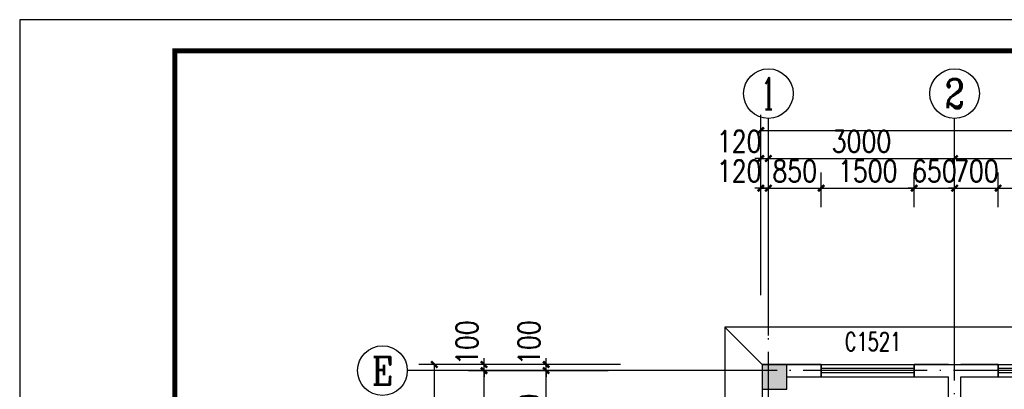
# Model space of a CAD drawing. Extents: x 199962 to 436984, y -16681 to 190402.
# Tile 31 of 36: x 290501 to 306358, y 154396 to 160343. Entities that reach past the tile are written whole.
import ezdxf
from ezdxf.enums import TextEntityAlignment as Align

# ---------------------------------------------------------------- set-up
doc = ezdxf.new("R2010")
doc.units = 0
doc.header["$LTSCALE"] = 1000
doc.header["$MEASUREMENT"] = 0
doc.linetypes.add('DOTE', pattern=[2.42, 2, -0.2, 0.02, -0.2])
for name, color, linetype in [('AXIS', 3, 'Continuous'), ('AXIS_TEXT', 7, 'Continuous'), ('COLUMN', 1, 'Continuous'), ('DOTE', 8, 'Continuous'), ('PUB_DIM', 3, 'Continuous'), ('PUB_HATCH', 7, 'Continuous'), ('WALL', 1, 'Continuous'), ('WINDOW', 4, 'Continuous'), ('WINDOW_TEXT', 7, 'Continuous'), ('剖面', 8, 'Continuous'), ('图框', 7, 'Continuous'), ('填充', 8, 'Continuous')]:
    doc.layers.add(name, color=color, linetype=linetype)
doc.styles.add('_TCH_AXIS', font='COMPLEX', dxfattribs={"bigfont": 'GBCBIG'})
doc.styles.add('_TCH_WINDOW', font='SIMPLEX', dxfattribs={"bigfont": 'GBCBIG'})
doc.styles.add('COMPLEX', font='COMPLEX')
doc.styles.add('DIM_FONT', font='simplex.shx', dxfattribs={"width": 0.8})
doc.dimstyles.new('_TCH_ARCH&&100', dxfattribs={"dimtxt": 350, "dimasz": 100, "dimexe": 250, "dimexo": 300, "dimgap": 100, "dimtad": 1, "dimdec": 0, "dimzin": 0, "dimdsep": 46, "dimtxsty": 'DIM_FONT', "dimblk": 'ARCHTICK', "dimcen": 0.09, "dimclrt": 7, "dimazin": 2, "dimtfac": 1, "dimtdec": 0, "dimtix": 1, "dimtmove": 2, "dimatfit": 3, "dimfxl": 0, "dimtolj": 1, "dimtzin": 0, "dimarcsym": 0})

# ---------------------------------------------------------------- blocks, each defined once
blk = doc.blocks.new('_ArchTick')
at = {"color": 0, "linetype": 'ByBlock', "const_width": 0.4}
blk.add_lwpolyline([(-0.5, -0.5), (0.5, 0.5)], dxfattribs=at)
blk = doc.blocks.new('*D308')
at = {"layer": 'Defpoints', "color": 0, "transparency": 16777216}
for p in [(298979, 154796), (300279, 154796), (300279, 154696)]:
    blk.add_point(p, dxfattribs=at)
at = {"layer": 'PUB_DIM', "color": 0, "lineweight": -2, "transparency": 16777216}
for p, q in [((299979, 154796), (298729, 154796)), ((298979, 154796), (298979, 154896)), ((298979, 154696), (298979, 154796)), ((299979, 154696), (298729, 154696)), ((298979, 154696), (298979, 154596))]:
    blk.add_line(p, q, dxfattribs=at)
at = {"layer": 'PUB_DIM', "color": 0, "lineweight": -2, "transparency": 16777216, "xscale": 100, "yscale": 100, "zscale": 100}
for p, rotation in [((298979, 154796), 270), ((298979, 154696), 90)]:
    blk.add_blockref('_ArchTick', p, dxfattribs=dict(at, rotation=rotation))
at = {"layer": 'PUB_DIM', "color": 7, "transparency": 16777216, "insert": (298704, 155146), "char_height": 350, "attachment_point": 5, "rotation": 90, "style": 'DIM_FONT'}
blk.add_mtext('\\A1;100', dxfattribs=at)
blk = doc.blocks.new('*D309')
at = {"layer": 'Defpoints', "color": 0, "transparency": 16777216}
for p in [(298979, 154696), (300279, 154696), (300279, 152996)]:
    blk.add_point(p, dxfattribs=at)
at = {"layer": 'PUB_DIM', "color": 0, "lineweight": -2, "transparency": 16777216}
for p, q in [((299979, 154696), (298729, 154696)), ((298979, 152996), (298979, 154696)), ((299979, 152996), (298729, 152996))]:
    blk.add_line(p, q, dxfattribs=at)
at = {"layer": 'PUB_DIM', "color": 0, "lineweight": -2, "transparency": 16777216, "xscale": 100, "yscale": 100, "zscale": 100}
for p, rotation in [((298979, 154696), 90), ((298979, 152996), 270)]:
    blk.add_blockref('_ArchTick', p, dxfattribs=dict(at, rotation=rotation))
at = {"layer": 'PUB_DIM', "color": 7, "transparency": 16777216, "insert": (298704, 153846), "char_height": 350, "attachment_point": 5, "rotation": 90, "style": 'DIM_FONT'}
blk.add_mtext('\\A1;1700', dxfattribs=at)
blk = doc.blocks.new('*D371')
at = {"layer": 'Defpoints', "color": 0, "transparency": 16777216}
for p in [(307758, 157633), (306258, 157026), (307758, 157026)]:
    blk.add_point(p, dxfattribs=at)
at = {"layer": 'PUB_DIM', "color": 0, "lineweight": -2, "transparency": 16777216}
for p, q in [((306258, 157326), (306258, 157883)), ((307758, 157326), (307758, 157883)), ((306258, 157633), (307758, 157633))]:
    blk.add_line(p, q, dxfattribs=at)
at = {"layer": 'PUB_DIM', "color": 0, "lineweight": -2, "transparency": 16777216, "xscale": 100, "yscale": 100, "zscale": 100, "rotation": 180}
blk.add_blockref('_ArchTick', (306258, 157633), dxfattribs=at)
at = {"layer": 'PUB_DIM', "color": 0, "lineweight": -2, "transparency": 16777216, "xscale": 100, "yscale": 100, "zscale": 100}
blk.add_blockref('_ArchTick', (307758, 157633), dxfattribs=at)
at = {"layer": 'PUB_DIM', "color": 7, "transparency": 16777216, "insert": (307008, 157908), "char_height": 350, "attachment_point": 5, "style": 'DIM_FONT'}
blk.add_mtext('\\A1;1500', dxfattribs=at)
blk = doc.blocks.new('*D372')
at = {"layer": 'Defpoints', "color": 0, "transparency": 16777216}
for p in [(306258, 157633), (305558, 157026), (306258, 157026)]:
    blk.add_point(p, dxfattribs=at)
at = {"layer": 'PUB_DIM', "color": 0, "lineweight": -2, "transparency": 16777216}
for p, q in [((305558, 157326), (305558, 157883)), ((306258, 157326), (306258, 157883)), ((305558, 157633), (305458, 157633)), ((305558, 157633), (306258, 157633)), ((306258, 157633), (306358, 157633))]:
    blk.add_line(p, q, dxfattribs=at)
at = {"layer": 'PUB_DIM', "color": 0, "lineweight": -2, "transparency": 16777216, "xscale": 100, "yscale": 100, "zscale": 100}
blk.add_blockref('_ArchTick', (305558, 157633), dxfattribs=at)
at = {"layer": 'PUB_DIM', "color": 0, "lineweight": -2, "transparency": 16777216, "xscale": 100, "yscale": 100, "zscale": 100, "rotation": 180}
blk.add_blockref('_ArchTick', (306258, 157633), dxfattribs=at)
at = {"layer": 'PUB_DIM', "color": 7, "transparency": 16777216, "insert": (305908, 157908), "char_height": 350, "attachment_point": 5, "style": 'DIM_FONT'}
blk.add_mtext('\\A1;700', dxfattribs=at)
blk = doc.blocks.new('*D373')
at = {"layer": 'Defpoints', "color": 0, "transparency": 16777216}
for p in [(305558, 157633), (304908, 157026), (305558, 157026)]:
    blk.add_point(p, dxfattribs=at)
at = {"layer": 'PUB_DIM', "color": 0, "lineweight": -2, "transparency": 16777216}
for p, q in [((304908, 157326), (304908, 157883)), ((305558, 157326), (305558, 157883)), ((304908, 157633), (304808, 157633)), ((304908, 157633), (305558, 157633)), ((305558, 157633), (305658, 157633))]:
    blk.add_line(p, q, dxfattribs=at)
at = {"layer": 'PUB_DIM', "color": 0, "lineweight": -2, "transparency": 16777216, "xscale": 100, "yscale": 100, "zscale": 100}
blk.add_blockref('_ArchTick', (304908, 157633), dxfattribs=at)
at = {"layer": 'PUB_DIM', "color": 0, "lineweight": -2, "transparency": 16777216, "xscale": 100, "yscale": 100, "zscale": 100, "rotation": 180}
blk.add_blockref('_ArchTick', (305558, 157633), dxfattribs=at)
at = {"layer": 'PUB_DIM', "color": 7, "transparency": 16777216, "insert": (305233, 157908), "char_height": 350, "attachment_point": 5, "style": 'DIM_FONT'}
blk.add_mtext('\\A1;650', dxfattribs=at)
blk = doc.blocks.new('*D374')
at = {"layer": 'Defpoints', "color": 0, "transparency": 16777216}
for p in [(304908, 157633), (303408, 157026), (304908, 157026)]:
    blk.add_point(p, dxfattribs=at)
at = {"layer": 'PUB_DIM', "color": 0, "lineweight": -2, "transparency": 16777216}
for p, q in [((303408, 157326), (303408, 157883)), ((304908, 157326), (304908, 157883)), ((303408, 157633), (304908, 157633))]:
    blk.add_line(p, q, dxfattribs=at)
at = {"layer": 'PUB_DIM', "color": 0, "lineweight": -2, "transparency": 16777216, "xscale": 100, "yscale": 100, "zscale": 100, "rotation": 180}
blk.add_blockref('_ArchTick', (303408, 157633), dxfattribs=at)
at = {"layer": 'PUB_DIM', "color": 0, "lineweight": -2, "transparency": 16777216, "xscale": 100, "yscale": 100, "zscale": 100}
blk.add_blockref('_ArchTick', (304908, 157633), dxfattribs=at)
at = {"layer": 'PUB_DIM', "color": 7, "transparency": 16777216, "insert": (304158, 157908), "char_height": 350, "attachment_point": 5, "style": 'DIM_FONT'}
blk.add_mtext('\\A1;1500', dxfattribs=at)
blk = doc.blocks.new('*D375')
at = {"layer": 'Defpoints', "color": 0, "transparency": 16777216}
for p in [(303408, 157633), (302558, 157026), (303408, 157026)]:
    blk.add_point(p, dxfattribs=at)
at = {"layer": 'PUB_DIM', "color": 0, "lineweight": -2, "transparency": 16777216}
for p, q in [((302558, 157326), (302558, 157883)), ((303408, 157326), (303408, 157883)), ((302558, 157633), (302458, 157633)), ((302558, 157633), (303408, 157633)), ((303408, 157633), (303508, 157633))]:
    blk.add_line(p, q, dxfattribs=at)
at = {"layer": 'PUB_DIM', "color": 0, "lineweight": -2, "transparency": 16777216, "xscale": 100, "yscale": 100, "zscale": 100}
blk.add_blockref('_ArchTick', (302558, 157633), dxfattribs=at)
at = {"layer": 'PUB_DIM', "color": 0, "lineweight": -2, "transparency": 16777216, "xscale": 100, "yscale": 100, "zscale": 100, "rotation": 180}
blk.add_blockref('_ArchTick', (303408, 157633), dxfattribs=at)
at = {"layer": 'PUB_DIM', "color": 7, "transparency": 16777216, "insert": (302983, 157908), "char_height": 350, "attachment_point": 5, "style": 'DIM_FONT'}
blk.add_mtext('\\A1;850', dxfattribs=at)
blk = doc.blocks.new('*D376')
at = {"layer": 'Defpoints', "color": 0, "transparency": 16777216}
for p in [(302558, 157633), (302438, 157026), (302558, 157026)]:
    blk.add_point(p, dxfattribs=at)
at = {"layer": 'PUB_DIM', "color": 0, "lineweight": -2, "transparency": 16777216}
for p, q in [((302438, 157326), (302438, 157883)), ((302558, 157326), (302558, 157883)), ((302438, 157633), (302338, 157633)), ((302438, 157633), (302558, 157633)), ((302558, 157633), (302658, 157633))]:
    blk.add_line(p, q, dxfattribs=at)
at = {"layer": 'PUB_DIM', "color": 0, "lineweight": -2, "transparency": 16777216, "xscale": 100, "yscale": 100, "zscale": 100}
blk.add_blockref('_ArchTick', (302438, 157633), dxfattribs=at)
at = {"layer": 'PUB_DIM', "color": 0, "lineweight": -2, "transparency": 16777216, "xscale": 100, "yscale": 100, "zscale": 100, "rotation": 180}
blk.add_blockref('_ArchTick', (302558, 157633), dxfattribs=at)
at = {"layer": 'PUB_DIM', "color": 7, "transparency": 16777216, "insert": (302088, 157908), "char_height": 350, "attachment_point": 5, "style": 'DIM_FONT'}
blk.add_mtext('\\A1;120', dxfattribs=at)
blk = doc.blocks.new('*D394')
at = {"layer": 'AXIS', "color": 0, "lineweight": -2, "transparency": 16777216}
for p, q in [((299880, 154696), (297729, 154696)), ((297979, 149896), (297979, 154696)), ((299880, 149896), (297729, 149896))]:
    blk.add_line(p, q, dxfattribs=at)
at = {"layer": 'Defpoints', "color": 0, "transparency": 16777216}
for p in [(297979, 154696), (300180, 154696), (300180, 149896)]:
    blk.add_point(p, dxfattribs=at)
at = {"layer": 'AXIS', "color": 0, "lineweight": -2, "transparency": 16777216, "xscale": 100, "yscale": 100, "zscale": 100}
for p, rotation in [((297979, 154696), 90), ((297979, 149896), 270)]:
    blk.add_blockref('_ArchTick', p, dxfattribs=dict(at, rotation=rotation))
at = {"layer": 'AXIS', "color": 7, "transparency": 16777216, "insert": (297704, 152296), "char_height": 350, "attachment_point": 5, "rotation": 90, "style": 'DIM_FONT'}
blk.add_mtext('\\A1;4800', dxfattribs=at)
blk = doc.blocks.new('*D395')
at = {"layer": 'AXIS', "color": 0, "lineweight": -2, "transparency": 16777216}
for p, q in [((299880, 154796), (297729, 154796)), ((297979, 154796), (297979, 154896)), ((297979, 154696), (297979, 154796)), ((299880, 154696), (297729, 154696)), ((297979, 154696), (297979, 154596))]:
    blk.add_line(p, q, dxfattribs=at)
at = {"layer": 'Defpoints', "color": 0, "transparency": 16777216}
for p in [(297979, 154796), (300180, 154796), (300180, 154696)]:
    blk.add_point(p, dxfattribs=at)
at = {"layer": 'AXIS', "color": 0, "lineweight": -2, "transparency": 16777216, "xscale": 100, "yscale": 100, "zscale": 100}
for p, rotation in [((297979, 154796), 270), ((297979, 154696), 90)]:
    blk.add_blockref('_ArchTick', p, dxfattribs=dict(at, rotation=rotation))
at = {"layer": 'AXIS', "color": 7, "transparency": 16777216, "insert": (297704, 155146), "char_height": 350, "attachment_point": 5, "rotation": 90, "style": 'DIM_FONT'}
blk.add_mtext('\\A1;100', dxfattribs=at)
blk = doc.blocks.new('*D396')
at = {"layer": 'AXIS', "color": 0, "lineweight": -2, "transparency": 16777216}
for p, q in [((300179, 154796), (296929, 154796)), ((297179, 144896), (297179, 154796)), ((300179, 144896), (296929, 144896))]:
    blk.add_line(p, q, dxfattribs=at)
at = {"layer": 'Defpoints', "color": 0, "transparency": 16777216}
for p in [(297179, 154796), (300479, 154796), (300479, 144896)]:
    blk.add_point(p, dxfattribs=at)
at = {"layer": 'AXIS', "color": 0, "lineweight": -2, "transparency": 16777216, "xscale": 100, "yscale": 100, "zscale": 100}
for p, rotation in [((297179, 154796), 90), ((297179, 144896), 270)]:
    blk.add_blockref('_ArchTick', p, dxfattribs=dict(at, rotation=rotation))
at = {"layer": 'AXIS', "color": 7, "transparency": 16777216, "insert": (296904, 149846), "char_height": 350, "attachment_point": 5, "rotation": 90, "style": 'DIM_FONT'}
blk.add_mtext('\\A1;9900', dxfattribs=at)
blk = doc.blocks.new('*D413')
at = {"layer": 'AXIS', "color": 0, "lineweight": -2, "transparency": 16777216}
for p, q in [((302438, 155910), (302438, 158360)), ((302558, 155910), (302558, 158360)), ((302438, 158110), (302338, 158110)), ((302438, 158110), (302558, 158110)), ((302558, 158110), (302658, 158110))]:
    blk.add_line(p, q, dxfattribs=at)
at = {"layer": 'Defpoints', "color": 0, "transparency": 16777216}
for p in [(302558, 158110), (302438, 155610), (302558, 155610)]:
    blk.add_point(p, dxfattribs=at)
at = {"layer": 'AXIS', "color": 0, "lineweight": -2, "transparency": 16777216, "xscale": 100, "yscale": 100, "zscale": 100}
blk.add_blockref('_ArchTick', (302438, 158110), dxfattribs=at)
at = {"layer": 'AXIS', "color": 0, "lineweight": -2, "transparency": 16777216, "xscale": 100, "yscale": 100, "zscale": 100, "rotation": 180}
blk.add_blockref('_ArchTick', (302558, 158110), dxfattribs=at)
at = {"layer": 'AXIS', "color": 7, "transparency": 16777216, "insert": (302088, 158385), "char_height": 350, "attachment_point": 5, "style": 'DIM_FONT'}
blk.add_mtext('\\A1;120', dxfattribs=at)
blk = doc.blocks.new('*D414')
at = {"layer": 'AXIS', "color": 0, "lineweight": -2, "transparency": 16777216}
for p, q in [((302558, 155910), (302558, 158360)), ((305558, 155910), (305558, 158360)), ((302558, 158110), (305558, 158110))]:
    blk.add_line(p, q, dxfattribs=at)
at = {"layer": 'Defpoints', "color": 0, "transparency": 16777216}
for p in [(305558, 158110), (302558, 155610), (305558, 155610)]:
    blk.add_point(p, dxfattribs=at)
at = {"layer": 'AXIS', "color": 0, "lineweight": -2, "transparency": 16777216, "xscale": 100, "yscale": 100, "zscale": 100, "rotation": 180}
blk.add_blockref('_ArchTick', (302558, 158110), dxfattribs=at)
at = {"layer": 'AXIS', "color": 0, "lineweight": -2, "transparency": 16777216, "xscale": 100, "yscale": 100, "zscale": 100}
blk.add_blockref('_ArchTick', (305558, 158110), dxfattribs=at)
at = {"layer": 'AXIS', "color": 7, "transparency": 16777216, "insert": (304058, 158385), "char_height": 350, "attachment_point": 5, "style": 'DIM_FONT'}
blk.add_mtext('\\A1;3000', dxfattribs=at)
blk = doc.blocks.new('*D415')
at = {"layer": 'AXIS', "color": 0, "lineweight": -2, "transparency": 16777216}
for p, q in [((305558, 155910), (305558, 158360)), ((308558, 155910), (308558, 158360)), ((305558, 158110), (308558, 158110))]:
    blk.add_line(p, q, dxfattribs=at)
at = {"layer": 'Defpoints', "color": 0, "transparency": 16777216}
for p in [(308558, 158110), (305558, 155610), (308558, 155610)]:
    blk.add_point(p, dxfattribs=at)
at = {"layer": 'AXIS', "color": 0, "lineweight": -2, "transparency": 16777216, "xscale": 100, "yscale": 100, "zscale": 100, "rotation": 180}
blk.add_blockref('_ArchTick', (305558, 158110), dxfattribs=at)
at = {"layer": 'AXIS', "color": 0, "lineweight": -2, "transparency": 16777216, "xscale": 100, "yscale": 100, "zscale": 100}
blk.add_blockref('_ArchTick', (308558, 158110), dxfattribs=at)
at = {"layer": 'AXIS', "color": 7, "transparency": 16777216, "insert": (307058, 158385), "char_height": 350, "attachment_point": 5, "style": 'DIM_FONT'}
blk.add_mtext('\\A1;3000', dxfattribs=at)
blk = doc.blocks.new('*D420')
at = {"layer": 'AXIS', "color": 0, "lineweight": -2, "transparency": 16777216}
for p, q in [((302438, 156810), (302438, 158811)), ((320158, 156810), (320158, 158811)), ((302438, 158561), (320158, 158561))]:
    blk.add_line(p, q, dxfattribs=at)
at = {"layer": 'Defpoints', "color": 0, "transparency": 16777216}
for p in [(320158, 158561), (302438, 156510), (320158, 156510)]:
    blk.add_point(p, dxfattribs=at)
at = {"layer": 'AXIS', "color": 0, "lineweight": -2, "transparency": 16777216, "xscale": 100, "yscale": 100, "zscale": 100, "rotation": 180}
blk.add_blockref('_ArchTick', (302438, 158561), dxfattribs=at)
at = {"layer": 'AXIS', "color": 0, "lineweight": -2, "transparency": 16777216, "xscale": 100, "yscale": 100, "zscale": 100}
blk.add_blockref('_ArchTick', (320158, 158561), dxfattribs=at)
at = {"layer": 'AXIS', "color": 7, "transparency": 16777216, "insert": (311298, 158836), "char_height": 350, "attachment_point": 5, "style": 'DIM_FONT'}
blk.add_mtext('\\A1;17720', dxfattribs=at)
blk = doc.blocks.new('_FZH')
blk.add_lwpolyline([(-0.5, -0.5), (0.5, -0.5), (0.5, 0.5), (-0.5, 0.5)], close=True)
at = {"layer": 'PUB_HATCH'}
blk.add_solid([(-0.5, -0.5), (0.5, -0.5), (-0.5, 0.5), (0.5, 0.5)], dxfattribs=at)
blk = doc.blocks.new('_AXISO')
blk.add_circle((0, 0), 0.5)
at = {"layer": 'AXIS_TEXT', "style": 'COMPLEX', "width": 1.041667}
blk.add_attdef('A', text='', height=0.56, dxfattribs=at).set_placement((-0.25, -0.28), (0.25, -0.28), align=Align.FIT)
blk = doc.blocks.new('$WINLIB2D$00000001')
for p, q in [((-0.5, 0.5), (0.5, 0.5)), ((-0.5, 0.5), (-0.5, -0.5)), ((0.5, -0.5), (0.5, 0.5)), ((0.5, 0.167), (-0.5, 0.167)), ((0.5, -0.167), (-0.5, -0.167)), ((-0.5, -0.5), (0.5, -0.5))]:
    blk.add_line(p, q)

msp = doc.modelspace()

# ---------------------------------------------------------------- linework, layer by layer
at = {"color": 32}
msp.add_line((302458.1, 154796.5), (301858.1, 155396.5), dxfattribs=at)
msp.add_lwpolyline([(316158.1, 144296.5), (316358.1, 144296.5), (316358.1, 144296.5), (320758.1, 144296.5), (320758.1, 155396.5), (301858.1, 155396.5), (301858.1, 150396.5)], dxfattribs=at)
at = {"layer": 'AXIS'}
for p, q in [((302558.1, 155262.2), (302558.1, 158754.2)), ((305558.1, 155262.2), (305558.1, 158754.2)), ((300743.9, 154696.5), (296743.9, 154696.5))]:
    msp.add_line(p, q, dxfattribs=at)
at = {"layer": 'DOTE', "linetype": 'DOTE'}
for p, q in [((302558.1, 143318.1), (302558.1, 155262.2)), ((305558.1, 149696.5), (305558.1, 155262.2)), ((322058.1, 154696.5), (300743.9, 154696.5))]:
    msp.add_line(p, q, dxfattribs=at)
at = {"layer": 'WALL'}
for p, q in [((303408.1, 154796.5), (302858.1, 154796.5)), ((303408.1, 154596.5), (303408.1, 154796.5)), ((305458.1, 154796.5), (304908.1, 154796.5)), ((304908.1, 154796.5), (304908.1, 154596.5)), ((305458.1, 154796.5), (305458.1, 154796.5)), ((305458.1, 154796.5), (305658.1, 154796.5)), ((306258.1, 154796.5), (305658.1, 154796.5)), ((305658.1, 154796.5), (305658.1, 154796.5)), ((306258.1, 154596.5), (306258.1, 154796.5)), ((302858.1, 154596.5), (303408.1, 154596.5)), ((304908.1, 154596.5), (305458.1, 154596.5)), ((305458.1, 149896.5), (305458.1, 154596.5)), ((305658.1, 154596.5), (306258.1, 154596.5)), ((305658.1, 149896.5), (305658.1, 154596.5))]:
    msp.add_line(p, q, dxfattribs=at)
at = {"layer": '剖面'}
msp.add_line((302458.1, 154796.5), (302458.1, 149696.5), dxfattribs=at)
at = {"layer": '图框', "color": 4}
msp.add_lwpolyline([(332501.3, 160343.4), (290501.3, 160343.4), (290501.3, 130643.4), (332501.3, 130643.4)], close=True, dxfattribs=at)
at = {"layer": '图框', "color": 4, "const_width": 80}
msp.add_lwpolyline([(293001.3, 131143.4), (332001.3, 131143.4), (332001.3, 159843.4), (293001.3, 159843.4)], close=True, dxfattribs=at)
at = {"layer": '填充'}
msp.add_lwpolyline([(302458.1, 154796.5), (320158.1, 154796.5), (320158.1, 144896.5), (316158.1, 144896.5)], dxfattribs=at)

# ---------------------------------------------------------------- block references
at = {"layer": 'AXIS'}
ref = msp.add_blockref('_AXISO', (302558.1, 159154.2), dxfattribs=dict(at, xscale=800, yscale=800, zscale=800))
ref.add_attrib('A', '1', dxfattribs={"layer": 'AXIS_TEXT', "height": 514.7, "style": '_TCH_AXIS'}).set_placement((302447.8, 158896.9), (302668.4, 158896.9), align=Align.FIT)
ref = msp.add_blockref('_AXISO', (305558.1, 159154.2), dxfattribs=dict(at, xscale=800, yscale=800, zscale=800))
ref.add_attrib('A', '2', dxfattribs={"layer": 'AXIS_TEXT', "height": 465.9, "style": '_TCH_AXIS'}).set_placement((305402.8, 158921.3), (305713.4, 158921.3), align=Align.FIT)
ref = msp.add_blockref('_AXISO', (296343.9, 154696.5), dxfattribs=dict(at, xscale=800, yscale=800, zscale=800))
ref.add_attrib('A', 'E', dxfattribs={"layer": 'AXIS_TEXT', "height": 445.4, "style": '_TCH_AXIS'}).set_placement((296174.2, 154473.8), (296513.6, 154473.8), align=Align.FIT)
at = {"layer": 'COLUMN', "xscale": 400, "yscale": 400, "zscale": 400, "rotation": 90}
msp.add_blockref('_FZH', (302658.1, 154596.5), dxfattribs=at)
at = {"layer": 'WINDOW'}
ref = msp.add_blockref('$WINLIB2D$00000001', (304158.1, 154696.5), dxfattribs=dict(at, xscale=-1500, yscale=-200, zscale=-1500, rotation=179.9999999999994))
ref.add_attrib('A', 'C1521', (303789.1, 155014.9), dxfattribs={"layer": 'WINDOW_TEXT', "height": 297.5, "rotation": 360, "style": '_TCH_WINDOW', "width": 0.705882})
ref = msp.add_blockref('$WINLIB2D$00000001', (307008.1, 154696.5), dxfattribs=dict(at, xscale=-1500, yscale=-200, zscale=-1500, rotation=179.9999999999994))
ref.add_attrib('A', 'C1521', (306679, 154953.7), dxfattribs={"layer": 'WINDOW_TEXT', "height": 297.5, "rotation": 360, "style": '_TCH_WINDOW', "width": 0.705882})

# ---------------------------------------------------------------- dimensions: what is measured, and where the dimension line sits
at = {"layer": 'AXIS'}
for p1, p2, distance, picture, middle in [((302438.1, 156510), (320158.1, 156510), 2051.3, '*D420', (311298.1, 158836.3)), ((302558.1, 155609.9), (305558.1, 155609.9), 2500, '*D414', (304058.1, 158384.9)), ((305558.1, 155609.9), (308558.1, 155609.9), 2500, '*D415', (307058.1, 158384.9)), ((300478.9, 144896.5), (300478.9, 154796.5), 3300, '*D396', (296903.9, 149846.5)), ((300179.9, 149896.5), (300179.9, 154696.5), 2200.9, '*D394', (297703.9, 152296.5))]:
    dim = msp.add_aligned_dim(p1=p1, p2=p2, distance=distance, dimstyle='_TCH_ARCH&&100', dxfattribs=at)
    dim.commit()
    dim.dimension.update_dxf_attribs({"geometry": picture, "text_midpoint": middle})
for base, p1, p2, angle, picture, middle in [((302558.1, 158109.9), (302438.1, 155609.9), (302558.1, 155609.9), 0, '*D413', (302088.1, 158384.9)), ((297978.9, 154796.5), (300179.9, 154696.5), (300179.9, 154796.5), 90, '*D395', (297703.9, 155146.5))]:
    dim = msp.add_linear_dim(base=base, p1=p1, p2=p2, angle=angle, dimstyle='_TCH_ARCH&&100', dxfattribs=at)
    dim.commit()
    dim.dimension.update_dxf_attribs({"geometry": picture, "text_midpoint": middle, "dimtype": 129})
at = {"layer": 'PUB_DIM'}
for base, p1, p2, angle, picture, middle in [((302558.1, 157633), (302438.1, 157025.7), (302558.1, 157025.7), 0, '*D376', (302088.1, 157908)), ((298979.2, 154796.5), (300279.2, 154696.5), (300279.2, 154796.5), 90, '*D308', (298704.2, 155146.5))]:
    dim = msp.add_linear_dim(base=base, p1=p1, p2=p2, angle=angle, dimstyle='_TCH_ARCH&&100', dxfattribs=at)
    dim.commit()
    dim.dimension.update_dxf_attribs({"geometry": picture, "text_midpoint": middle, "dimtype": 129})
for p1, p2, distance, picture, middle in [((302558.1, 157025.7), (303408.1, 157025.7), 607.2, '*D375', (302983.1, 157908)), ((303408.1, 157025.7), (304908.1, 157025.7), 607.2, '*D374', (304158.1, 157908)), ((304908.1, 157025.7), (305558.1, 157025.7), 607.2, '*D373', (305233.1, 157908)), ((305558.1, 157025.7), (306258.1, 157025.7), 607.2, '*D372', (305908.1, 157908)), ((306258.1, 157025.7), (307758.1, 157025.7), 607.2, '*D371', (307008.1, 157908)), ((300279.2, 152996.5), (300279.2, 154696.5), 1300, '*D309', (298704.2, 153846.5))]:
    dim = msp.add_aligned_dim(p1=p1, p2=p2, distance=distance, dimstyle='_TCH_ARCH&&100', dxfattribs=at)
    dim.commit()
    dim.dimension.update_dxf_attribs({"geometry": picture, "text_midpoint": middle})

doc.saveas('drawing.dxf')
